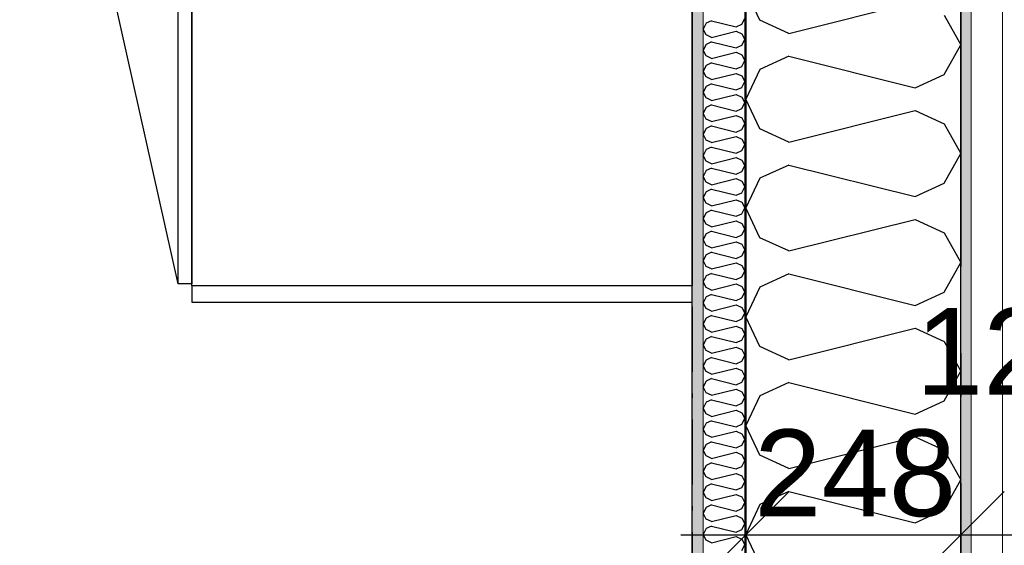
# Model space of a CAD drawing. Header units: millimetres. Extents: x -150 to 340931, y -1115 to 365939.
# Tile 179 of 253: x 301965 to 303101, y 353765 to 354372. Entities that reach past the tile are written whole.
import ezdxf
from ezdxf.enums import TextEntityAlignment as Align

# ---------------------------------------------------------------- set-up
doc = ezdxf.new("R2010")
doc.units = ezdxf.units.MM
doc.header["$LTSCALE"] = 0.5
doc.header["$MEASUREMENT"] = 0
for name, pattern in [('Akselinje', [1500, 1000, -200, 100, -200]), ('Over snittplan', [260, 150, -50, 10, -50]), ('PLINE', [0])]:
    doc.linetypes.add(name, pattern=pattern)
for name, color, linetype in [('232- Ikke-bærende yttervegger (Skravur)(Nye konstruksjoner)', 7, 'Continuous'), ('232- Ikke-bærende yttervegger(Nye konstruksjoner)', 7, 'Continuous'), ('255- Gulvoverflate(Nye konstruksjoner)', 7, 'Continuous'), ('273- Kjøkkeninnredning(Nye konstruksjoner)', 7, 'Continuous'), ('82-- Modullinjer(Nye konstruksjoner)', 7, 'Continuous'), ('842-M___1_50 Målsetting bygning', 7, 'Continuous'), ('842-M___1_50 Målsetting bygning(Nye konstruksjoner)', 7, 'Continuous'), ('862- M___Nettoareal(Nye konstruksjoner)', 7, 'Continuous'), ('862- M___Nettoareal(Polylinje)(Nye konstruksjoner)', 7, 'Continuous'), ('862- M___Nettoareal(Tekst)(Nye konstruksjoner)', 7, 'Continuous')]:
    doc.layers.add(name, color=color, linetype=linetype)
doc.layers.add('235- Utvendig kledning og overflate(Nye konstruksjoner)', color=7, linetype='Continuous', lineweight=0)
doc.layers.add('236- Innvendig kledning og overflate(Nye konstruksjoner)', color=7, linetype='Continuous', lineweight=0)
doc.styles.add('GENERATED_STYLE_1', font='txt')
doc.styles.add('GENERATED_STYLE_3', font='arial.ttf')
doc.styles.add('GENERATED_STYLE_5', font='arial.ttf')
doc.dimstyles.new('GENERATED_STYLE__1', dxfattribs={"dimtxt": 100, "dimasz": 95, "dimexe": 0.18, "dimexo": 0.0625, "dimgap": 0, "dimtad": 1, "dimtih": 1, "dimtoh": 1, "dimdec": 0, "dimzin": 0, "dimdsep": 46, "dimtxsty": 'GENERATED_STYLE_3', "dimblk": 'ARROWHEAD_6', "dimblk1": 'ARROWHEAD_6', "dimblk2": 'ARROWHEAD_6', "dimcen": 0.09, "dimse1": 1, "dimse2": 1, "dimclrd": 256, "dimclre": 256, "dimclrt": 256, "dimadec": 1, "dimazin": 0, "dimtfac": 1, "dimtdec": 4, "dimtmove": 0, "dimatfit": 3, "dimfxl": 1, "dimtolj": 1, "dimtzin": 0, "dimarcsym": 0})
pattern_1 = [(0, (0, 0), (0, 43.30127), [0, -25]), (0, (12.5, 21.65), (0, 43.30127), [0, -25])]

# ---------------------------------------------------------------- blocks, each defined once
blk = doc.blocks.new('LEILIGHET 6__3', base_point=(300468.6, 348580.7))
at = {"layer": '862- M___Nettoareal(Polylinje)(Nye konstruksjoner)', "linetype": 'PLINE', "flags": 128}
blk.add_lwpolyline([(302741, 356380.7), (294611, 356380.7), (294611, 348080.7), (297926, 348080.7), (297926, 349780.7), (302741, 349780.7)], close=True, dxfattribs=at)
at = {"layer": '862- M___Nettoareal(Tekst)(Nye konstruksjoner)', "style": 'GENERATED_STYLE_1'}
for tag, p in [('DUMMY_861', (296702.3, 358220.7)), ('ROOM_NAME', (295965.1, 358170.8)), ('DUMMY_862', (295965.1, 358032.4))]:
    blk.add_attdef(tag, text='', height=100, dxfattribs=at).set_placement(p, align=Align.TOP_LEFT)
blk = doc.blocks.new('STUE__7', base_point=(299299.5, 355025.2))
at = {"layer": '862- M___Nettoareal(Polylinje)(Nye konstruksjoner)', "linetype": 'PLINE', "flags": 128}
blk.add_lwpolyline([(298050, 349780.7), (302741, 349780.7), (302741, 356380.7), (298050, 356380.7), (298050, 355490.7), (298050, 354480.7)], close=True, dxfattribs=at)
at = {"layer": '862- M___Nettoareal(Tekst)(Nye konstruksjoner)', "style": 'GENERATED_STYLE_1'}
for tag, p in [('DUMMY_861', (299523.6, 355213.4)), ('ROOM_NAME', (299075.4, 355163.6)), ('DUMMY_862', (299075.4, 355025.2))]:
    blk.add_attdef(tag, text='', height=100, dxfattribs=at).set_placement(p, align=Align.TOP_LEFT)
blk = doc.blocks.new('*X120')
at = {"layer": '232- Ikke-bærende yttervegger (Skravur)(Nye konstruksjoner)', "linetype": 'PLINE'}
for p, q in [((302763.6, 354370.5), (302757.1, 354367.5)), ((302763.6, 354370.5), (302791.8, 354363.4)), ((302798.3, 354366.4), (302802, 354373)), ((302757.1, 354367.5), (302754, 354360.9)), ((302757.1, 354354.3), (302754, 354360.9)), ((302791.8, 354363.4), (302798.3, 354366.4)), ((302763.6, 354351.3), (302757.1, 354354.3)), ((302763.6, 354351.3), (302791.8, 354358.3)), ((302791.8, 354358.3), (302798.3, 354355.4)), ((302798.3, 354355.4), (302802, 354348.7)), ((302798.3, 354342.1), (302802, 354348.7)), ((302757.1, 354343.2), (302754, 354336.6)), ((302757.1, 354330), (302754, 354336.6)), ((302763.6, 354346.2), (302757.1, 354343.2)), ((302763.6, 354346.2), (302791.8, 354339.2)), ((302791.8, 354339.2), (302798.3, 354342.1)), ((302763.6, 354327), (302757.1, 354330)), ((302763.6, 354327), (302791.8, 354334.1)), ((302791.8, 354334.1), (302798.3, 354331.1)), ((302798.3, 354331.1), (302802, 354324.5)), ((302757.1, 354319), (302754, 354312.3)), ((302763.6, 354321.9), (302757.1, 354319)), ((302763.6, 354321.9), (302791.8, 354314.9)), ((302791.8, 354314.9), (302798.3, 354317.8)), ((302798.3, 354317.8), (302802, 354324.5)), ((302757.1, 354305.7), (302754, 354312.3)), ((302763.6, 354302.7), (302757.1, 354305.7)), ((302763.6, 354302.7), (302791.8, 354309.8)), ((302791.8, 354309.8), (302798.3, 354306.8)), ((302798.3, 354306.8), (302802, 354300.2)), ((302757.1, 354294.7), (302754, 354288)), ((302763.6, 354297.6), (302757.1, 354294.7)), ((302763.6, 354297.6), (302791.8, 354290.6)), ((302791.8, 354290.6), (302798.3, 354293.6)), ((302798.3, 354293.6), (302802, 354300.2)), ((302757.1, 354281.4), (302754, 354288)), ((302763.6, 354278.5), (302757.1, 354281.4)), ((302763.6, 354278.5), (302791.8, 354285.5)), ((302791.8, 354285.5), (302798.3, 354282.5)), ((302798.3, 354282.5), (302802, 354275.9)), ((302757.1, 354270.4), (302754, 354263.8)), ((302763.6, 354273.4), (302757.1, 354270.4)), ((302763.6, 354273.4), (302791.8, 354266.3)), ((302791.8, 354266.3), (302798.3, 354269.3)), ((302798.3, 354269.3), (302802, 354275.9)), ((302757.1, 354257.1), (302754, 354263.8)), ((302763.6, 354254.2), (302757.1, 354257.1)), ((302763.6, 354254.2), (302791.8, 354261.2)), ((302791.8, 354261.2), (302798.3, 354258.3)), ((302798.3, 354258.3), (302802, 354251.6)), ((302757.1, 354246.1), (302754, 354239.5)), ((302763.6, 354249.1), (302757.1, 354246.1)), ((302763.6, 354249.1), (302791.8, 354242)), ((302798.3, 354245), (302802, 354251.6)), ((302757.1, 354232.9), (302754, 354239.5)), ((302763.6, 354229.9), (302791.8, 354236.9)), ((302791.8, 354242), (302798.3, 354245)), ((302791.8, 354236.9), (302798.3, 354234)), ((302763.6, 354229.9), (302757.1, 354232.9)), ((302763.6, 354224.8), (302757.1, 354221.8)), ((302763.6, 354224.8), (302791.8, 354217.8)), ((302798.3, 354234), (302802, 354227.3)), ((302798.3, 354220.7), (302802, 354227.3)), ((302757.1, 354221.8), (302754, 354215.2)), ((302757.1, 354208.6), (302754, 354215.2)), ((302763.6, 354205.6), (302791.8, 354212.7)), ((302791.8, 354217.8), (302798.3, 354220.7)), ((302791.8, 354212.7), (302798.3, 354209.7)), ((302763.6, 354205.6), (302757.1, 354208.6)), ((302763.6, 354200.5), (302757.1, 354197.6)), ((302763.6, 354200.5), (302791.8, 354193.5)), ((302798.3, 354209.7), (302802, 354203.1)), ((302798.3, 354196.4), (302802, 354203.1)), ((302757.1, 354197.6), (302754, 354190.9)), ((302757.1, 354184.3), (302754, 354190.9)), ((302791.8, 354193.5), (302798.3, 354196.4)), ((302763.6, 354181.3), (302757.1, 354184.3)), ((302763.6, 354181.3), (302791.8, 354188.4)), ((302791.8, 354188.4), (302798.3, 354185.4)), ((302798.3, 354185.4), (302802, 354178.8)), ((302798.3, 354172.1), (302802, 354178.8)), ((302757.1, 354173.3), (302754, 354166.6)), ((302757.1, 354160), (302754, 354166.6)), ((302763.6, 354176.2), (302757.1, 354173.3)), ((302763.6, 354176.2), (302791.8, 354169.2)), ((302791.8, 354169.2), (302798.3, 354172.1)), ((302763.6, 354157), (302757.1, 354160)), ((302763.6, 354157), (302791.8, 354164.1)), ((302791.8, 354164.1), (302798.3, 354161.1)), ((302798.3, 354161.1), (302802, 354154.5)), ((302798.3, 354147.9), (302802, 354154.5)), ((302757.1, 354149), (302754, 354142.4)), ((302763.6, 354151.9), (302757.1, 354149)), ((302763.6, 354151.9), (302791.8, 354144.9)), ((302791.8, 354144.9), (302798.3, 354147.9)), ((302757.1, 354135.7), (302754, 354142.4)), ((302763.6, 354132.8), (302757.1, 354135.7)), ((302763.6, 354132.8), (302791.8, 354139.8)), ((302791.8, 354139.8), (302798.3, 354136.8)), ((302798.3, 354136.8), (302802, 354130.2)), ((302757.1, 354124.7), (302754, 354118.1)), ((302763.6, 354127.7), (302757.1, 354124.7)), ((302763.6, 354127.7), (302791.8, 354120.6)), ((302791.8, 354120.6), (302798.3, 354123.6)), ((302798.3, 354123.6), (302802, 354130.2)), ((302757.1, 354111.4), (302754, 354118.1)), ((302763.6, 354108.5), (302757.1, 354111.4)), ((302763.6, 354108.5), (302791.8, 354115.5)), ((302791.8, 354115.5), (302798.3, 354112.6)), ((302798.3, 354112.6), (302802, 354105.9)), ((302757.1, 354100.4), (302754, 354093.8)), ((302763.6, 354103.4), (302757.1, 354100.4)), ((302763.6, 354103.4), (302791.8, 354096.3)), ((302791.8, 354096.3), (302798.3, 354099.3)), ((302798.3, 354099.3), (302802, 354105.9)), ((302757.1, 354087.2), (302754, 354093.8)), ((302763.6, 354084.2), (302757.1, 354087.2)), ((302763.6, 354084.2), (302791.8, 354091.2)), ((302791.8, 354091.2), (302798.3, 354088.3)), ((302798.3, 354088.3), (302802, 354081.7)), ((302757.1, 354076.1), (302754, 354069.5)), ((302763.6, 354079.1), (302757.1, 354076.1)), ((302763.6, 354079.1), (302791.8, 354072.1)), ((302791.8, 354072.1), (302798.3, 354075)), ((302798.3, 354075), (302802, 354081.7)), ((302757.1, 354062.9), (302754, 354069.5)), ((302763.6, 354059.9), (302791.8, 354067)), ((302791.8, 354067), (302798.3, 354064)), ((302798.3, 354064), (302802, 354057.4)), ((302763.6, 354059.9), (302757.1, 354062.9)), ((302763.6, 354054.8), (302757.1, 354051.9)), ((302763.6, 354054.8), (302791.8, 354047.8)), ((302798.3, 354050.7), (302802, 354057.4)), ((302757.1, 354051.9), (302754, 354045.2)), ((302757.1, 354038.6), (302754, 354045.2)), ((302763.6, 354035.6), (302791.8, 354042.7)), ((302791.8, 354047.8), (302798.3, 354050.7)), ((302791.8, 354042.7), (302798.3, 354039.7)), ((302763.6, 354035.6), (302757.1, 354038.6)), ((302763.6, 354030.5), (302757.1, 354027.6)), ((302763.6, 354030.5), (302791.8, 354023.5)), ((302798.3, 354039.7), (302802, 354033.1)), ((302798.3, 354026.5), (302802, 354033.1)), ((302757.1, 354027.6), (302754, 354021)), ((302757.1, 354014.3), (302754, 354021)), ((302763.6, 354011.4), (302791.8, 354018.4)), ((302791.8, 354023.5), (302798.3, 354026.5)), ((302791.8, 354018.4), (302798.3, 354015.4)), ((302763.6, 354011.4), (302757.1, 354014.3)), ((302798.3, 354015.4), (302802, 354008.8)), ((302798.3, 354002.2), (302802, 354008.8)), ((302757.1, 354003.3), (302754, 353996.7)), ((302757.1, 353990), (302754, 353996.7)), ((302763.6, 354006.3), (302757.1, 354003.3)), ((302763.6, 354006.3), (302791.8, 353999.2)), ((302791.8, 353999.2), (302798.3, 354002.2)), ((302763.6, 353987.1), (302757.1, 353990)), ((302763.6, 353987.1), (302791.8, 353994.1)), ((302791.8, 353994.1), (302798.3, 353991.2)), ((302798.3, 353991.2), (302802, 353984.5)), ((302798.3, 353977.9), (302802, 353984.5)), ((302757.1, 353979), (302754, 353972.4)), ((302763.6, 353982), (302757.1, 353979)), ((302763.6, 353982), (302791.8, 353974.9)), ((302791.8, 353974.9), (302798.3, 353977.9)), ((302757.1, 353965.8), (302754, 353972.4)), ((302763.6, 353962.8), (302757.1, 353965.8)), ((302763.6, 353962.8), (302791.8, 353969.8)), ((302791.8, 353969.8), (302798.3, 353966.9)), ((302798.3, 353966.9), (302802, 353960.2)), ((302757.1, 353954.7), (302754, 353948.1)), ((302763.6, 353957.7), (302757.1, 353954.7)), ((302763.6, 353957.7), (302791.8, 353950.7)), ((302791.8, 353950.7), (302798.3, 353953.6)), ((302798.3, 353953.6), (302802, 353960.2)), ((302757.1, 353941.5), (302754, 353948.1)), ((302763.6, 353938.5), (302757.1, 353941.5)), ((302763.6, 353938.5), (302791.8, 353945.6)), ((302791.8, 353945.6), (302798.3, 353942.6)), ((302798.3, 353942.6), (302802, 353936)), ((302757.1, 353930.5), (302754, 353923.8)), ((302763.6, 353933.4), (302757.1, 353930.5)), ((302763.6, 353933.4), (302791.8, 353926.4)), ((302791.8, 353926.4), (302798.3, 353929.3)), ((302798.3, 353929.3), (302802, 353936)), ((302757.1, 353917.2), (302754, 353923.8)), ((302763.6, 353914.2), (302757.1, 353917.2)), ((302763.6, 353914.2), (302791.8, 353921.3)), ((302791.8, 353921.3), (302798.3, 353918.3)), ((302798.3, 353918.3), (302802, 353911.7)), ((302757.1, 353906.2), (302754, 353899.5)), ((302763.6, 353909.1), (302757.1, 353906.2)), ((302763.6, 353909.1), (302791.8, 353902.1)), ((302791.8, 353902.1), (302798.3, 353905.1)), ((302798.3, 353905.1), (302802, 353911.7)), ((302757.1, 353892.9), (302754, 353899.5)), ((302763.6, 353890), (302791.8, 353897)), ((302791.8, 353897), (302798.3, 353894)), ((302798.3, 353894), (302802, 353887.4)), ((302757.1, 353881.9), (302754, 353875.3)), ((302763.6, 353890), (302757.1, 353892.9)), ((302763.6, 353884.9), (302757.1, 353881.9)), ((302763.6, 353884.9), (302791.8, 353877.8)), ((302798.3, 353880.8), (302802, 353887.4)), ((302757.1, 353868.6), (302754, 353875.3)), ((302763.6, 353865.7), (302791.8, 353872.7)), ((302791.8, 353877.8), (302798.3, 353880.8)), ((302791.8, 353872.7), (302798.3, 353869.8)), ((302763.6, 353865.7), (302757.1, 353868.6)), ((302763.6, 353860.6), (302757.1, 353857.6)), ((302763.6, 353860.6), (302791.8, 353853.5)), ((302798.3, 353869.8), (302802, 353863.1)), ((302798.3, 353856.5), (302802, 353863.1)), ((302757.1, 353857.6), (302754, 353851)), ((302757.1, 353844.4), (302754, 353851)), ((302763.6, 353841.4), (302791.8, 353848.4)), ((302791.8, 353853.5), (302798.3, 353856.5)), ((302791.8, 353848.4), (302798.3, 353845.5)), ((302763.6, 353841.4), (302757.1, 353844.4)), ((302798.3, 353845.5), (302802, 353838.8)), ((302798.3, 353832.2), (302802, 353838.8)), ((302757.1, 353833.3), (302754, 353826.7)), ((302757.1, 353820.1), (302754, 353826.7)), ((302763.6, 353836.3), (302757.1, 353833.3)), ((302763.6, 353836.3), (302791.8, 353829.3)), ((302791.8, 353829.3), (302798.3, 353832.2)), ((302763.6, 353817.1), (302757.1, 353820.1)), ((302763.6, 353817.1), (302791.8, 353824.2)), ((302791.8, 353824.2), (302798.3, 353821.2)), ((302798.3, 353821.2), (302802, 353814.6)), ((302798.3, 353807.9), (302802, 353814.6)), ((302757.1, 353809.1), (302754, 353802.4)), ((302757.1, 353795.8), (302754, 353802.4)), ((302763.6, 353812), (302757.1, 353809.1)), ((302763.6, 353812), (302791.8, 353805)), ((302791.8, 353805), (302798.3, 353807.9)), ((302763.6, 353792.8), (302757.1, 353795.8)), ((302763.6, 353792.8), (302791.8, 353799.9)), ((302791.8, 353799.9), (302798.3, 353796.9)), ((302798.3, 353796.9), (302802, 353790.3)), ((302757.1, 353784.8), (302754, 353778.1)), ((302763.6, 353787.7), (302757.1, 353784.8)), ((302763.6, 353787.7), (302791.8, 353780.7)), ((302791.8, 353780.7), (302798.3, 353783.6)), ((302798.3, 353783.6), (302802, 353790.3)), ((302757.1, 353771.5), (302754, 353778.1)), ((302763.6, 353768.5), (302757.1, 353771.5)), ((302763.6, 353768.5), (302791.8, 353775.6)), ((302791.8, 353775.6), (302798.3, 353772.6)), ((302798.3, 353772.6), (302802, 353766)), ((302798.3, 353759.4), (302802, 353766))]:
    blk.add_line(p, q, dxfattribs=at)
blk = doc.blocks.new('*X124')
at = {"layer": '232- Ikke-bærende yttervegger (Skravur)(Nye konstruksjoner)', "linetype": 'PLINE'}
for p, q in [((302819.2, 354371.1), (302803, 354405.4)), ((302852.8, 354355.9), (302998.3, 354392.2)), ((302852.8, 354355.9), (302819.2, 354371.1)), ((303031.9, 354376.9), (303051, 354342.7)), ((303031.9, 354308.4), (303051, 354342.7)), ((302852.8, 354329.5), (302819.2, 354314.2)), ((302852.8, 354329.5), (302998.3, 354293.1)), ((302819.2, 354314.2), (302803, 354280)), ((302998.3, 354293.1), (303031.9, 354308.4)), ((302819.2, 354245.7), (302803, 354280)), ((302852.8, 354230.4), (302998.3, 354266.8)), ((302998.3, 354266.8), (303031.9, 354251.5)), ((302852.8, 354230.4), (302819.2, 354245.7)), ((303031.9, 354251.5), (303051, 354217.2)), ((303031.9, 354183), (303051, 354217.2)), ((302852.8, 354204), (302819.2, 354188.8)), ((302852.8, 354204), (302998.3, 354167.7)), ((302819.2, 354188.8), (302803, 354154.5)), ((302998.3, 354167.7), (303031.9, 354183)), ((302819.2, 354120.2), (302803, 354154.5)), ((302852.8, 354105), (302998.3, 354141.3)), ((302998.3, 354141.3), (303031.9, 354126)), ((303031.9, 354126), (303051, 354091.8)), ((302852.8, 354105), (302819.2, 354120.2)), ((303031.9, 354057.5), (303051, 354091.8)), ((302852.8, 354078.6), (302819.2, 354063.3)), ((302852.8, 354078.6), (302998.3, 354042.2)), ((302819.2, 354063.3), (302803, 354029)), ((302998.3, 354042.2), (303031.9, 354057.5)), ((302819.2, 353994.8), (302803, 354029)), ((302852.8, 353979.5), (302998.3, 354015.9)), ((302998.3, 354015.9), (303031.9, 354000.6)), ((303031.9, 354000.6), (303051, 353966.3)), ((302852.8, 353979.5), (302819.2, 353994.8)), ((303031.9, 353932.1), (303051, 353966.3)), ((302852.8, 353953.1), (302819.2, 353937.9)), ((302852.8, 353953.1), (302998.3, 353916.8)), ((302819.2, 353937.9), (302803, 353903.6)), ((302998.3, 353916.8), (303031.9, 353932.1)), ((302819.2, 353869.3), (302803, 353903.6)), ((302852.8, 353854), (302998.3, 353890.4)), ((302998.3, 353890.4), (303031.9, 353875.1)), ((303031.9, 353875.1), (303051, 353840.9)), ((302852.8, 353854), (302819.2, 353869.3)), ((303031.9, 353806.6), (303051, 353840.9)), ((302852.8, 353827.7), (302819.2, 353812.4)), ((302852.8, 353827.7), (302998.3, 353791.3)), ((302819.2, 353812.4), (302803, 353778.1)), ((302998.3, 353791.3), (303031.9, 353806.6)), ((302819.2, 353743.9), (302803, 353778.1))]:
    blk.add_line(p, q, dxfattribs=at)
blk = doc.blocks.new('Standard grid marker[87]', base_point=(303051, 363787.1))
at = {"layer": '82-- Modullinjer(Nye konstruksjoner)', "linetype": 'Akselinje'}
blk.add_line((303051, 363587.1), (303051, 339887.1), dxfattribs=at)
at = {"layer": '82-- Modullinjer(Nye konstruksjoner)', "style": 'GENERATED_STYLE_5'}
for tag, p in [('AC_MarkerText_1_0', (303051, 363963.5)), ('AC_MarkerText_1_1', (303051, 339613.5))]:
    blk.add_attdef(tag, text='', height=100, rotation=360, dxfattribs=at).set_placement(p, align=Align.TOP_CENTER)
blk = doc.blocks.new('7.05.08 Cabinet for integrated fridge[307]', base_point=(302164, 354064.7))
at = {"layer": '273- Kjøkkeninnredning(Nye konstruksjoner)', "linetype": 'PLINE'}
blk.add_line((302148, 354067.1), (302020, 354640.8), dxfattribs=at)
at = {"layer": '273- Kjøkkeninnredning(Nye konstruksjoner)', "linetype": 'PLINE', "flags": 128}
for points in [[(302164, 354067.1), (302148, 354067.1), (302148, 354661.2), (302164, 354661.2)], [(302164, 354064.7), (302164, 354663.7), (302741, 354663.7), (302741, 354064.7)]]:
    blk.add_lwpolyline(points, close=True, dxfattribs=at)
at = {"layer": '273- Kjøkkeninnredning(Nye konstruksjoner)', "linetype": 'PLINE'}
blk.add_ellipse((302148, 354062.2), major_axis=(0, 599), ratio=0.825718, start_param=0, end_param=0.261799, dxfattribs=at)
blk = doc.blocks.new('7.01.21 Cabinet Side[309]', base_point=(302164, 354064.7))
at = {"layer": '273- Kjøkkeninnredning(Nye konstruksjoner)', "linetype": 'PLINE'}
for p, q in [((302164, 354064.7), (302164, 354045.7)), ((302741, 354064.7), (302164, 354064.7)), ((302741, 354045.7), (302741, 354064.7)), ((302164, 354045.7), (302741, 354045.7))]:
    blk.add_line(p, q, dxfattribs=at)
blk = doc.blocks.new('*D774')
at = {"layer": '842-M___1_50 Målsetting bygning(Nye konstruksjoner)', "linetype": 'PLINE'}
for p, q in [((276294.5, 363585.1), (276294.5, 363772.6)), ((335668.8, 363585.1), (335668.8, 363772.6)), ((276344.5, 363728.9), (276244.5, 363628.9)), ((335618.8, 363628.9), (335718.8, 363728.9)), ((276219.5, 363678.9), (276294.5, 363678.9)), ((276294.5, 363678.9), (335668.8, 363678.9)), ((335668.8, 363678.9), (335743.8, 363678.9))]:
    blk.add_line(p, q, dxfattribs=at)
at = {"layer": '842-M___1_50 Målsetting bygning(Nye konstruksjoner)', "insert": (305772, 363698.9), "char_height": 100, "attachment_point": 7, "style": 'GENERATED_STYLE_3'}
blk.add_mtext('\\A1;{\\pql;\\fArial|b0|i0|c0|p0;\\W1.000000;59\xa0374}', dxfattribs=at)
blk = doc.blocks.new('ARROWHEAD_6')
at = {"linetype": 'Continuous'}
for p, q in [((-0.5, -0.5), (0.5, 0.5)), ((0, 0), (-1, 0))]:
    blk.add_line(p, q, dxfattribs=at)
blk = doc.blocks.new('*D835')
at = {"layer": '842-M___1_50 Målsetting bygning', "linetype": 'PLINE'}
for p, q in [((302120, 357516.3), (302120, 357703.8)), ((302803, 357516.3), (302803, 357703.8)), ((302170, 357660.1), (302070, 357560.1)), ((302853, 357660.1), (302753, 357560.1)), ((302120, 357610.1), (302803, 357610.1))]:
    blk.add_line(p, q, dxfattribs=at)
at = {"layer": '842-M___1_50 Målsetting bygning', "insert": (302347.1, 357630.1), "char_height": 100, "attachment_point": 7, "style": 'GENERATED_STYLE_3'}
blk.add_mtext('\\A1;{\\pql;\\fArial|b0|i0|c0|p0;\\W1.000000;683}', dxfattribs=at)
blk = doc.blocks.new('*D836')
at = {"layer": '842-M___1_50 Målsetting bygning', "linetype": 'PLINE'}
for p, q in [((302803, 357516.3), (302803, 357703.8)), ((303051, 357516.3), (303051, 357703.8)), ((302853, 357660.1), (302753, 357560.1)), ((303101, 357660.1), (303001, 357560.1)), ((302803, 357610.1), (303051, 357610.1))]:
    blk.add_line(p, q, dxfattribs=at)
at = {"layer": '842-M___1_50 Målsetting bygning', "char_height": 100, "attachment_point": 7, "style": 'GENERATED_STYLE_3'}
for s, insert in [('\\A1;{\\pql;\\fArial|b0|i0|c0|p0;\\W1.000000;125}', (302999.1, 357770.1)), ('\\A1;{\\pql;\\fArial|b0|i0|c0|p0;\\W1.000000;248}', (302812.6, 357630.1))]:
    blk.add_mtext(s, dxfattribs=dict(at, insert=insert))
blk = doc.blocks.new('*D837')
at = {"layer": '842-M___1_50 Målsetting bygning', "linetype": 'PLINE'}
for p, q in [((303051, 357516.3), (303051, 357703.8)), ((303176, 357516.3), (303176, 357703.8)), ((303101, 357660.1), (303001, 357560.1)), ((303226, 357660.1), (303126, 357560.1)), ((303051, 357610.1), (303176, 357610.1))]:
    blk.add_line(p, q, dxfattribs=at)
blk = doc.blocks.new('*D1147')
at = {"layer": '842-M___1_50 Målsetting bygning', "linetype": 'PLINE'}
for p, q in [((302803, 353683.8), (302803, 353871.3)), ((303051, 353683.8), (303051, 353871.3)), ((302853, 353827.6), (302753, 353727.6)), ((303101, 353827.6), (303001, 353727.6)), ((302728, 353777.6), (302803, 353777.6)), ((302803, 353777.6), (303051, 353777.6))]:
    blk.add_line(p, q, dxfattribs=at)
at = {"layer": '842-M___1_50 Målsetting bygning', "char_height": 100, "attachment_point": 7, "style": 'GENERATED_STYLE_3'}
for s, insert in [('\\A1;{\\pql;\\fArial|b0|i0|c0|p0;\\W1.000000;125}', (302999.1, 353937.6)), ('\\A1;{\\pql;\\fArial|b0|i0|c0|p0;\\W1.000000;248}', (302812.6, 353797.6))]:
    blk.add_mtext(s, dxfattribs=dict(at, insert=insert))
blk = doc.blocks.new('*D1148')
at = {"layer": '842-M___1_50 Målsetting bygning', "linetype": 'PLINE'}
for p, q in [((303051, 353683.8), (303051, 353871.3)), ((303176, 353683.8), (303176, 353871.3)), ((303101, 353827.6), (303001, 353727.6)), ((303226, 353827.6), (303126, 353727.6)), ((303051, 353777.6), (303176, 353777.6))]:
    blk.add_line(p, q, dxfattribs=at)

msp = doc.modelspace()

# ---------------------------------------------------------------- hatches: boundary and pattern name
at = {"layer": '232- Ikke-bærende yttervegger (Skravur)(Nye konstruksjoner)', "linetype": 'Continuous'}
h = msp.add_hatch(dxfattribs=at)
h.set_pattern_fill('Prikker_tett', color=256, style=0, pattern_type=2)
h.set_pattern_definition(pattern_1)
h.paths.add_polyline_path([(303051, 356690.6), (303051, 351077.7), (303063, 351077.7), (303063, 356690.6)])
msp.add_hatch(color=256, dxfattribs=at).paths.add_polyline_path([(302803, 356441.6), (302802, 356441.6), (302802, 351077.7), (302803, 351077.7)])
h = msp.add_hatch(dxfattribs=at)
h.set_pattern_fill('Prikker_tett', color=256, style=0, pattern_type=2)
h.set_pattern_definition(pattern_1)
h.paths.add_polyline_path([(302741, 356380.6), (302741, 351077.7), (302754, 351077.7), (302754, 356380.6)])

# ---------------------------------------------------------------- linework, layer by layer
at = {"layer": '232- Ikke-bærende yttervegger(Nye konstruksjoner)', "linetype": 'PLINE'}
for p, q in [((302803, 356441.6), (302803, 351077.7)), ((303051, 351077.7), (303051, 356442.6)), ((302802, 356393.6), (302802, 351077.7))]:
    msp.add_line(p, q, dxfattribs=at)
at = {"layer": '232- Ikke-bærende yttervegger(Nye konstruksjoner)', "linetype": 'Over snittplan', "flags": 128}
msp.add_lwpolyline([(302741, 356380.6), (302741, 349780.7)], dxfattribs=at)
at = {"layer": '235- Utvendig kledning og overflate(Nye konstruksjoner)', "linetype": 'PLINE'}
for p, q in [((303099, 351077.7), (303099, 356702.6)), ((303063, 351077.7), (303063, 356690.6))]:
    msp.add_line(p, q, dxfattribs=at)
at = {"layer": '236- Innvendig kledning og overflate(Nye konstruksjoner)', "linetype": 'PLINE'}
msp.add_line((302754, 356380.6), (302754, 351077.7), dxfattribs=at)
at = {"layer": '236- Innvendig kledning og overflate(Nye konstruksjoner)', "linetype": 'PLINE', "flags": 128}
msp.add_lwpolyline([(302741, 356380.6), (302741, 351077.7)], dxfattribs=at)
at = {"layer": '255- Gulvoverflate(Nye konstruksjoner)', "linetype": 'PLINE', "flags": 128}
msp.add_lwpolyline([(277601, 356690.6), (277601, 347770.7), (281536, 347770.7), (281536, 349470.7), (285893, 349470.7), (285893, 347770.7), (289886, 347770.7), (289886, 349470.7), (294243, 349470.7), (294243, 347770.7), (298236, 347770.7), (298236, 349470.7), (303051, 349470.7), (303051, 356690.6)], close=True, dxfattribs=at)

# ---------------------------------------------------------------- block references
at = {"layer": '232- Ikke-bærende yttervegger(Nye konstruksjoner)'}
for name in ['*X124', '*X120']:
    msp.add_blockref(name, (0, 0), dxfattribs=at)
at = {"layer": '273- Kjøkkeninnredning(Nye konstruksjoner)', "linetype": 'PLINE'}
for name in ['7.05.08 Cabinet for integrated fridge[307]', '7.01.21 Cabinet Side[309]']:
    msp.add_blockref(name, (302164, 354064.7), dxfattribs=at)
at = {"layer": '82-- Modullinjer(Nye konstruksjoner)', "linetype": 'PLINE'}
msp.add_blockref('Standard grid marker[87]', (303051, 363787.1), dxfattribs=at)
at = {"layer": '862- M___Nettoareal(Nye konstruksjoner)', "linetype": 'Continuous'}
for name, p in [('LEILIGHET 6__3', (300468.6, 348580.7)), ('STUE__7', (299299.5, 355025.2))]:
    msp.add_blockref(name, p, dxfattribs=at)

# ---------------------------------------------------------------- dimensions: what is measured, and where the dimension line sits
at = {"layer": '842-M___1_50 Målsetting bygning', "linetype": 'Continuous'}
for base, p1, p2, picture, middle in [((303051, 357610.1), (302803, 353080.7), (303051, 353080.7), '*D836', (302926.8, 357680.1)), ((303176, 357610.1), (303051, 353080.7), (303176, 354447.8), '*D837', (303113.2, 357820.1)), ((302803, 357610.1), (302120, 356780.6), (302803, 353080.7), '*D835', (302461.2, 357680.1)), ((303051, 353777.6), (302803, 353080.7), (303051, 353080.7), '*D1147', (302926.8, 353847.6)), ((303176, 353777.6), (303051, 353080.7), (303176, 354047.8), '*D1148', (303113.2, 353987.6))]:
    dim = msp.add_linear_dim(base=base, p1=p1, p2=p2, dimstyle='GENERATED_STYLE__1', dxfattribs=at)
    dim.commit()
    dim.dimension.update_dxf_attribs({"geometry": picture, "text_midpoint": middle, "dimtype": 160})
at = {"layer": '842-M___1_50 Målsetting bygning(Nye konstruksjoner)', "linetype": 'Continuous'}
dim = msp.add_linear_dim(base=(335668.8, 363678.9), p1=(276294.5, 358685.2), p2=(335668.8, 339845.1), dimstyle='GENERATED_STYLE__1', dxfattribs=at)
dim.commit()
dim.dimension.update_dxf_attribs({"geometry": '*D774', "text_midpoint": (305981.5, 363748.9), "dimtype": 160})

doc.saveas('drawing.dxf')
